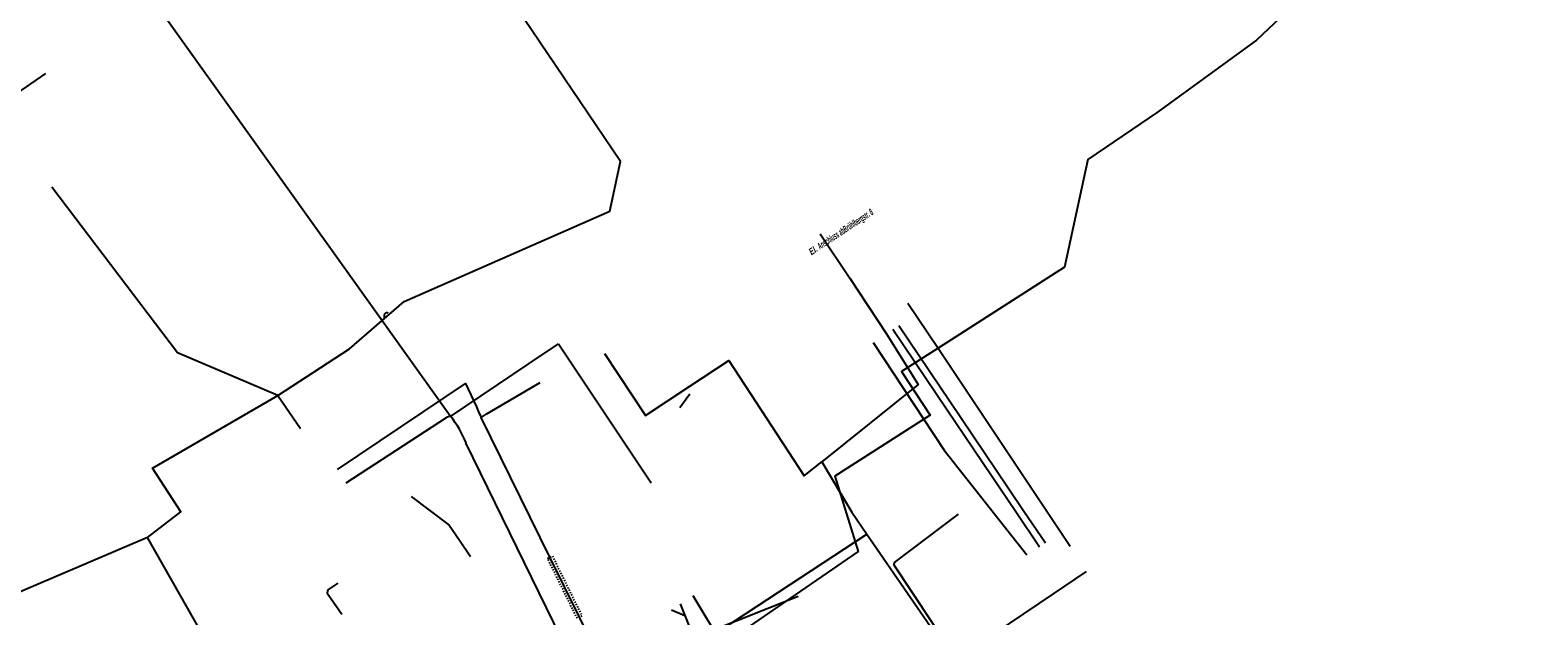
# Model space of a CAD drawing. Header units: metres. Extents: x 2695563 to 2696938, y 1260544 to 1262032.
# Tile 128 of 256: x 2695819 to 2695932, y 1261408 to 1261452. Entities that reach past the tile are written whole.
import ezdxf

# ---------------------------------------------------------------- set-up
doc = ezdxf.new("R2010")
doc.units = ezdxf.units.M
doc.linetypes.add('AUSGEZOGEN', pattern=[0])
doc.linetypes.add('VERDECKT2_S2', pattern=[0.18, 0.1, -0.08])
for name, color, linetype in [('AW_LK_Haltung', 24, 'AUSGEZOGEN'), ('EW_LK_Freitext_Text', 1, 'AUSGEZOGEN'), ('EW_LK_Trasseabs', 1, 'AUSGEZOGEN'), ('FM_LK_SW_TRASSEKANTE', 94, 'AUSGEZOGEN'), ('GA_LK_Leitung', 32, 'AUSGEZOGEN'), ('TV_LK_LEITUNG', 92, 'AUSGEZOGEN'), ('WA_LK_Leitung', 171, 'AUSGEZOGEN'), ('WA_LK_Schutzrohr', 171, 'AUSGEZOGEN')]:
    doc.layers.add(name, color=color, linetype=linetype)
doc.styles.add('ARIALNARROW', font='ARIALN.TTF')

# ---------------------------------------------------------------- blocks, each defined once
blk = doc.blocks.new('COMPLEXOBJECT_2315')
at = {"layer": 'EW_LK_Trasseabs', "color": 1, "linetype": 'AUSGEZOGEN', "transparency": 33554687}
blk.add_line((5841.95, 11418.54), (5849.49, 11423.46), dxfattribs=at)
blk.add_arc((5849.73, 11423.11), 0.419, 80.2522, 124.8445, dxfattribs=at)
blk = doc.blocks.new('COMPLEXOBJECT_2316')
at = {"layer": 'EW_LK_Trasseabs', "color": 1, "linetype": 'AUSGEZOGEN', "transparency": 33554687}
for centre, radius, start, end in [((5845.02, 11431.11), 0.221, 66.0696, 210.8436), ((5844.67, 11430.97), 0.16, 200.211, 9.6983)]:
    blk.add_arc(centre, radius, start, end, dxfattribs=at)
blk = doc.blocks.new('COMPLEXOBJECT_2368')
at = {"layer": 'EW_LK_Trasseabs', "color": 1, "linetype": 'AUSGEZOGEN', "transparency": 33554687}
for p, q in [((5883.18, 11412.57), (5887.98, 11416.19)), ((5899.85, 11387.22), (5883.14, 11412.35))]:
    blk.add_line(p, q, dxfattribs=at)
blk.add_arc((5883.3, 11412.43), 0.185, 132.2902, 207.9566, dxfattribs=at)
blk = doc.blocks.new('COMPLEXOBJECT_2375')
at = {"layer": 'EW_LK_Trasseabs', "color": 1, "linetype": 'AUSGEZOGEN', "transparency": 33554687}
blk.add_line((5858.1, 11406.9), (5850.95, 11421.56), dxfattribs=at)
blk.add_arc((5843.84, 11418.69), 7.68, 21.9605, 39.0267, dxfattribs=at)

msp = doc.modelspace()

# ---------------------------------------------------------------- linework, layer by layer
at = {"layer": 'AW_LK_Haltung', "color": 24, "linetype": 'AUSGEZOGEN', "transparency": 33554687}
for p, q in [((2695882.53, 1261428.91), (2695887.86, 1261420.81)), ((2695868.75, 1261425.02), (2695868.01, 1261424)), ((2695887.86, 1261420.81), (2695894.09, 1261412.94)), ((2695851.43, 1261414.06), (2695852.27, 1261412.82)), ((2695841.75, 1261409.71), (2695842.58, 1261408.49)), ((2695876.89, 1261409.82), (2695867.44, 1261406.06)), ((2695867.38, 1261408.82), (2695868.38, 1261408.38))]:
    msp.add_line(p, q, dxfattribs=at)
for points in [[(2695847.81, 1261417.32), (2695850.67, 1261415.17), (2695851.43, 1261414.06)], [(2695842.29, 1261410.83), (2695841.55, 1261410.32), (2695841.5, 1261410.06), (2695841.75, 1261409.71)], [(2695868.03, 1261409.26), (2695868.97, 1261406.88), (2695868.89, 1261406.64)]]:
    msp.add_lwpolyline(points, dxfattribs=at)
at = {"layer": 'EW_LK_Trasseabs', "color": 1, "linetype": 'AUSGEZOGEN', "transparency": 33554687}
for p, q in [((2695845.49, 1261430.72), (2695823.44, 1261461.59)), ((2695850.77, 1261423.34), (2695845.49, 1261430.72)), ((2695856.59, 1261427.28), (2695858.88, 1261428.81)), ((2695858.88, 1261428.81), (2695865.84, 1261418.36)), ((2695850.77, 1261423.34), (2695856.59, 1261427.28))]:
    msp.add_line(p, q, dxfattribs=at)
at = {"layer": 'FM_LK_SW_TRASSEKANTE', "color": 94, "linetype": 'AUSGEZOGEN', "transparency": 33554687}
for points in [[(2695812.07, 1261443.56), (2695813.75, 1261444.58), (2695817.04, 1261446.85), (2695820.33, 1261449.12)], [(2695878.56, 1261437.08), (2695880.77, 1261433.74), (2695883.53, 1261429.57), (2695885.91, 1261425.76), (2695878.68, 1261419.95)], [(2695862.33, 1261428.09), (2695865.42, 1261423.42), (2695868.76, 1261425.62), (2695871.68, 1261427.55), (2695877.35, 1261418.89), (2695878.68, 1261419.95)], [(2695878.68, 1261419.95), (2695880.94, 1261416.16), (2695882.05, 1261414.5)], [(2695860.57, 1261402.41), (2695864.7, 1261403.11), (2695882.05, 1261414.5)], [(2695882.05, 1261414.5), (2695888.62, 1261404.98), (2695892.77, 1261407.79), (2695896.09, 1261410.02), (2695898.58, 1261411.7)]]:
    msp.add_lwpolyline(points, dxfattribs=at)
at = {"layer": 'GA_LK_Leitung', "color": 32, "linetype": 'AUSGEZOGEN', "transparency": 33554687}
msp.add_lwpolyline([(2695884.46, 1261430.19), (2695888.3, 1261424.5), (2695892.64, 1261418.05), (2695893.87, 1261416.23), (2695895.48, 1261413.84)], dxfattribs=at)
at = {"layer": 'TV_LK_LEITUNG', "color": 92, "linetype": 'AUSGEZOGEN', "transparency": 33554687}
for p, q in [((2695885.13, 1261431.86), (2695887.41, 1261428.48)), ((2695887.41, 1261428.48), (2695897.34, 1261413.6)), ((2695837.79, 1261424.92), (2695839.49, 1261422.44)), ((2695836.93, 1261398.5), (2695827.99, 1261414.24)), ((2695868.98, 1261409.9), (2695871.21, 1261406.18))]:
    msp.add_line(p, q, dxfattribs=at)
for points in [[(2695938.24, 1261480.99), (2695924.68, 1261464.23), (2695911.34, 1261451.63), (2695903.9, 1261446.22)], [(2695837.79, 1261424.92), (2695843.17, 1261428.43), (2695847.27, 1261431.99), (2695862.73, 1261438.79), (2695863.55, 1261442.51), (2695847.17, 1261466.74)], [(2695903.9, 1261446.22), (2695898.68, 1261442.65), (2695896.92, 1261434.57), (2695887.41, 1261428.48)], [(2695837.79, 1261424.92), (2695830.25, 1261428.12), (2695820.78, 1261440.57)], [(2695887.41, 1261428.48), (2695884.66, 1261426.72), (2695886.83, 1261423.44), (2695879.64, 1261418.85), (2695881.4, 1261413.19), (2695871.21, 1261406.18)], [(2695827.99, 1261414.24), (2695830.5, 1261416.18), (2695828.35, 1261419.45), (2695837.79, 1261424.92)], [(2695827.99, 1261414.24), (2695814.92, 1261408.7), (2695814.11, 1261409.74), (2695810.82, 1261414.51)]]:
    msp.add_lwpolyline(points, dxfattribs=at)
at = {"layer": 'WA_LK_Leitung', "color": 7, "linetype": 'AUSGEZOGEN', "transparency": 33554687}
for points in [[(2695884.02, 1261429.9), (2695888.1, 1261423.85), (2695892.11, 1261417.91), (2695893.25, 1261416.21), (2695895.05, 1261413.55)], [(2695842.26, 1261419.36), (2695851.9, 1261425.82), (2695852.71, 1261424.06), (2695852.87, 1261423.69), (2695853.06, 1261423.28)], [(2695853.06, 1261423.28), (2695853.45, 1261423.51), (2695857.51, 1261425.89)], [(2695862.12, 1261404.9), (2695862.03, 1261405.07), (2695860.46, 1261408.27), (2695858.24, 1261412.77), (2695853.06, 1261423.28)]]:
    msp.add_lwpolyline(points, dxfattribs=at)
at = {"layer": 'WA_LK_Schutzrohr', "color": 7, "linetype": 'VERDECKT2_S2', "transparency": 33554687}
msp.add_lwpolyline([(2695858.06, 1261412.68), (2695858.42, 1261412.85), (2695860.64, 1261408.36), (2695860.28, 1261408.18), (2695858.06, 1261412.68)], close=True, dxfattribs=at)

# ---------------------------------------------------------------- block references
at = {"layer": 'EW_LK_Trasseabs', "color": 1, "linetype": 'AUSGEZOGEN', "lineweight": -3, "transparency": 33554687}
for name in ['COMPLEXOBJECT_2316', 'COMPLEXOBJECT_2315', 'COMPLEXOBJECT_2375', 'COMPLEXOBJECT_2368']:
    msp.add_blockref(name, (2690000.97, 1249999.81), dxfattribs=at)

# ---------------------------------------------------------------- texts
at = {"layer": 'EW_LK_Freitext_Text', "color": 1, "transparency": 33554687, "insert": (2695877.99, 1261435.33), "char_height": 0.5075, "width": 6.3623, "attachment_point": 7, "rotation": 33.5232, "style": 'ARIALNARROW'}
msp.add_mtext('\\A1;{\\fArial Narrow|i1|b1;\\H0.507500;\\W0.700000;\\C1;El. \\W0.490000;Anschluss abBrühlbergstr. 8}\\P', dxfattribs=at)

doc.saveas('drawing.dxf')
